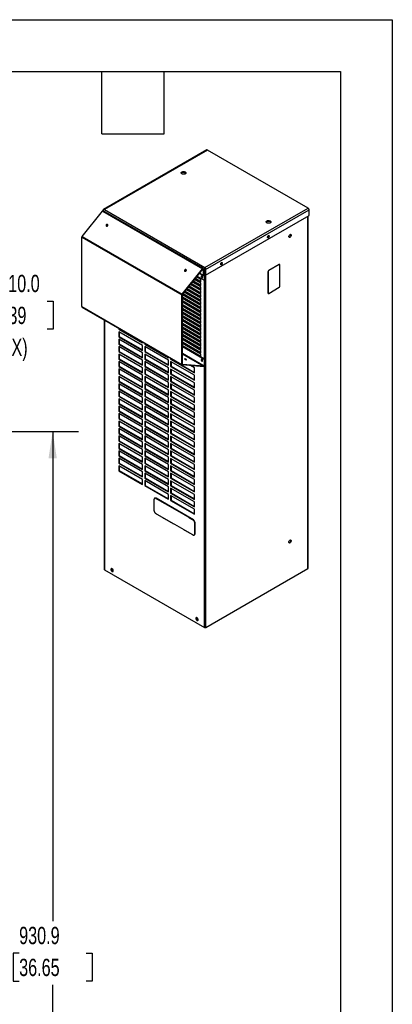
# Model space of a CAD drawing. Header units: millimetres. Extents: x 0 to 1956, y 0 to 1511.
# Tile 4 of 4: x 1637 to 1956, y 666 to 1511. Entities that reach past the tile are written whole.
import ezdxf

# ---------------------------------------------------------------- set-up
doc = ezdxf.new("R2010")
doc.units = ezdxf.units.MM
doc.header["$LTSCALE"] = 7
doc.layers.add('DIMENSIONS', color=140, linetype='Continuous', lineweight=25)
doc.layers.add('TEXT', color=140, linetype='Continuous', lineweight=25)
doc.styles.add('SLDTEXTSTYLE0', font='TXT', dxfattribs={"width": 0.7})
doc.dimstyles.new('SLDDIMSTYLE1', dxfattribs={"dimtxt": 15.106055, "dimasz": 23.114, "dimexe": 0, "dimexo": 0.0625, "dimgap": 3.776514, "dimtad": 0, "dimtih": 1, "dimtoh": 1, "dimdec": 1, "dimrnd": 1e-09, "dimzin": 12, "dimdsep": 46, "dimtxsty": 'SLDTEXTSTYLE0', "dimsah": 1, "dimcen": 0.09, "dimadec": 0, "dimazin": 3, "dimtfac": 1, "dimtdec": 1, "dimtofl": 0, "dimtmove": 0, "dimatfit": 3, "dimfxl": 0, "dimfrac": 2, "dimtolj": 1, "dimtzin": 12, "dimarcsym": 0})
doc.dimstyles.new('SLDDIMSTYLE2', dxfattribs={"dimtxt": 15.106055, "dimasz": 23.114, "dimexe": 0, "dimexo": 0.0625, "dimgap": 3.776514, "dimtad": 0, "dimtih": 1, "dimtoh": 1, "dimdec": 1, "dimrnd": 1e-09, "dimzin": 4, "dimdsep": 46, "dimtxsty": 'SLDTEXTSTYLE0', "dimsah": 1, "dimcen": 0, "dimadec": 0, "dimazin": 1, "dimtfac": 1, "dimtdec": 1, "dimtofl": 0, "dimtmove": 0, "dimatfit": 3, "dimfxl": 0, "dimfrac": 2, "dimtolj": 1, "dimtzin": 12, "dimarcsym": 0})

# ---------------------------------------------------------------- blocks, each defined once
blk = doc.blocks.new('_D_4')
at = {"layer": 'DIMENSIONS'}
for p, q in [((1615.26, 1269.9), (1610.18, 1269.9)), ((1610.18, 1269.9), (1610.18, 1245.89)), ((1660.15, 1269.9), (1665.22, 1269.9)), ((1665.22, 1269.9), (1665.22, 1245.89)), ((1528.5, 1140.99), (1553.85, 1247.96)), ((1553.85, 1247.96), (1598.3, 1247.96)), ((1610.18, 1245.89), (1615.26, 1245.89)), ((1665.22, 1245.89), (1660.15, 1245.89))]:
    blk.add_line(p, q, dxfattribs=at)
blk.add_solid([(1528.5, 1140.99), (1537.29, 1162.66), (1530.37, 1164.3)], dxfattribs=at)
at = {"layer": 'DIMENSIONS', "char_height": 14.817, "attachment_point": 1, "style": 'SLDTEXTSTYLE0'}
for s, insert in [('%%c', (1603.85, 1292.38)), ('10.0', (1626.66, 1292.38)), ('0.39', (1615.26, 1264.99)), ('(10X)', (1609.4, 1237.6))]:
    blk.add_mtext(s, dxfattribs=dict(at, insert=insert))
blk = doc.blocks.new('_D_8')
at = {"layer": 'DIMENSIONS'}
for p, q in [((1553.33, 1158.02), (1686.99, 1158.02)), ((1664.77, 1158.02), (1664.77, 737.8)), ((1636.04, 710.41), (1630.97, 710.41)), ((1630.97, 710.41), (1630.97, 686.4)), ((1693.49, 710.41), (1698.57, 710.41)), ((1698.57, 710.41), (1698.57, 686.4)), ((1630.97, 686.4), (1636.04, 686.4)), ((1698.57, 686.4), (1693.49, 686.4)), ((1664.77, 227.12), (1664.77, 683.02)), ((1553.33, 227.12), (1686.99, 227.12))]:
    blk.add_line(p, q, dxfattribs=at)
for points in [[(1664.77, 1158.02), (1661.21, 1134.91), (1668.32, 1134.91)], [(1664.77, 227.12), (1668.32, 250.24), (1661.21, 250.24)]]:
    blk.add_solid(points, dxfattribs=at)
at = {"layer": 'DIMENSIONS', "char_height": 14.817, "attachment_point": 1, "style": 'SLDTEXTSTYLE0'}
for s, insert in [('930.9', (1636.04, 732.89)), ('36.65', (1636.04, 705.5))]:
    blk.add_mtext(s, dxfattribs=dict(at, insert=insert))

msp = doc.modelspace()

# ---------------------------------------------------------------- linework, layer by layer
at = {"color": 7, "linetype": 'Continuous'}
for p, q in [((0.02, 1511.32), (1955.82, 1511.32)), ((1955.82, 1511.32), (1955.82, 0.02))]:
    msp.add_line(p, q, dxfattribs=at)
for p, q in [((1796.97, 1399.52), (1708.36, 1348.37)), ((1797.56, 1399.46), (1709.12, 1348.41)), ((1883.73, 1349.71), (1797.56, 1399.46)), ((1778.36, 1380.65), (1778.36, 1380.12)), ((1689.99, 1325.39), (1707.39, 1347.03)), ((1707.39, 1347.03), (1793.28, 1297.45)), ((1707.45, 1347.44), (1707.45, 1347.11)), ((1707.45, 1347.44), (1707.7, 1347.3)), ((1793.96, 1297.74), (1708.07, 1347.32)), ((1709.12, 1348.41), (1795.29, 1298.66)), ((1795.29, 1298.66), (1883.73, 1349.71)), ((1795.79, 1297.02), (1884.56, 1348.27)), ((1884.56, 1343.31), (1884.56, 1348.27)), ((1712.06, 1335.34), (1711.89, 1335.57)), ((1712.06, 1335.34), (1712.14, 1335.28)), ((1795.79, 1292.07), (1884.56, 1343.31)), ((1851.15, 1338.63), (1851.15, 1338.09)), ((1883.47, 1040.28), (1883.47, 1342.68)), ((1883.61, 1040.48), (1883.62, 1342.77)), ((1869.15, 1326.41), (1868.81, 1326.6)), ((1689.71, 1324.67), (1775.6, 1275.08)), ((1689.71, 1265.12), (1689.71, 1324.67)), ((1689.99, 1325.39), (1775.88, 1275.81)), ((1849.16, 1324.56), (1848.91, 1324.47)), ((1849.63, 1324.29), (1849.16, 1324.56)), ((1849.79, 1325.79), (1849.51, 1325.95)), ((1808.98, 1301.37), (1808.73, 1301.27)), ((1809.44, 1301.1), (1808.98, 1301.37)), ((1809.61, 1302.6), (1809.33, 1302.76)), ((1858.78, 1301.26), (1849.75, 1296.05)), ((1858.92, 1301.18), (1849.9, 1295.97)), ((1858.78, 1301.26), (1858.92, 1301.18)), ((1859.33, 1301.22), (1859.19, 1301.3)), ((1775.88, 1275.81), (1793.28, 1297.45)), ((1776.05, 1275.57), (1793.45, 1297.21)), ((1779.12, 1295.79), (1778.15, 1296.35)), ((1779.21, 1296.57), (1779.05, 1296.81)), ((1779.21, 1296.57), (1779.29, 1296.52)), ((1790.68, 1293.76), (1793.95, 1291.87)), ((1790.82, 1293.95), (1793.79, 1292.24)), ((1793.45, 1297.21), (1793.28, 1297.45)), ((1793.56, 1297.31), (1793.79, 1297.18)), ((1794.12, 1297.37), (1793.79, 1297.18)), ((1793.79, 1297.18), (1793.79, 1292.24)), ((1794.12, 1297.41), (1795.29, 1296.73)), ((1794.12, 1297.37), (1794.12, 1292.43)), ((1795.29, 1298.31), (1795.29, 1298.66)), ((1795.34, 1297.98), (1795.29, 1298.31)), ((1795.29, 1296.73), (1795.76, 1297)), ((1795.29, 1296.73), (1795.29, 1291.78)), ((1795.35, 1297.95), (1795.35, 1297.94)), ((1795.76, 1297), (1795.76, 1292.05)), ((1795.79, 1292.07), (1795.79, 1297.02)), ((1849.17, 1295.04), (1849.17, 1276.89)), ((1849.17, 1295.04), (1849.31, 1294.96)), ((1849.31, 1294.96), (1849.31, 1276.8)), ((1849.75, 1296.05), (1849.9, 1295.97)), ((1859.5, 1282.68), (1859.51, 1300.84)), ((1783.43, 1284.76), (1791.85, 1279.9)), ((1783.65, 1285.02), (1791.85, 1280.28)), ((1791.85, 1282.03), (1784.61, 1286.22)), ((1785.19, 1286.94), (1791.85, 1283.1)), ((1785.4, 1287.21), (1791.85, 1283.49)), ((1791.85, 1285.24), (1786.37, 1288.4)), ((1786.95, 1289.13), (1791.85, 1286.3)), ((1787.16, 1289.39), (1791.85, 1286.69)), ((1791.85, 1288.44), (1788.12, 1290.59)), ((1788.65, 1291.25), (1794.71, 1287.75)), ((1791.85, 1286.3), (1791.85, 1288.44)), ((1791.85, 1283.1), (1791.85, 1285.24)), ((1793.79, 1292.24), (1794.12, 1292.43)), ((1794.12, 1292.46), (1795.29, 1291.78)), ((1794.12, 1292.43), (1794.35, 1292.29)), ((1794.35, 1292.29), (1794.38, 1292.31)), ((1794.35, 1292.29), (1794.35, 1291.91)), ((1794.35, 1291.91), (1794.48, 1291.99)), ((1794.48, 1291.99), (1794.48, 1292.25)), ((1794.48, 1291.99), (1794.71, 1291.86)), ((1794.94, 1291.99), (1794.71, 1291.86)), ((1794.71, 1291.86), (1794.71, 1287.75)), ((1794.71, 1287.75), (1795.05, 1287.94)), ((1794.99, 1220.17), (1794.99, 1287.91)), ((1795.05, 1291.92), (1795.05, 1287.94)), ((1795.29, 1291.78), (1795.76, 1292.05)), ((1795.79, 1292.07), (1795.76, 1292.08)), ((1796.12, 989.86), (1796.12, 1292.26)), ((1775.88, 1275.81), (1776.05, 1275.57)), ((1776.4, 1276.01), (1791.85, 1267.09)), ((1776.61, 1276.27), (1791.85, 1267.47)), ((1791.85, 1269.22), (1777.57, 1277.47)), ((1778.16, 1278.19), (1791.85, 1270.29)), ((1778.37, 1278.46), (1791.85, 1270.68)), ((1791.85, 1272.43), (1779.33, 1279.65)), ((1779.92, 1280.38), (1791.85, 1273.49)), ((1780.13, 1280.64), (1791.85, 1273.88)), ((1791.85, 1275.63), (1781.09, 1281.84)), ((1781.68, 1282.57), (1791.85, 1276.7)), ((1781.89, 1282.83), (1791.85, 1277.08)), ((1791.85, 1278.83), (1782.85, 1284.03)), ((1791.85, 1279.9), (1791.85, 1282.03)), ((1791.85, 1276.7), (1791.85, 1278.83)), ((1849.17, 1276.89), (1849.31, 1276.8)), ((1849.34, 1276.51), (1849.48, 1276.42)), ((1849.9, 1276.47), (1858.92, 1281.68)), ((1775.93, 1275.27), (1775.6, 1275.08)), ((1775.6, 1215.54), (1775.6, 1275.08)), ((1775.93, 1215.73), (1775.93, 1275.27)), ((1791.85, 1266.02), (1775.93, 1275.21)), ((1775.93, 1273.46), (1791.85, 1264.27)), ((1775.93, 1273.07), (1791.85, 1263.89)), ((1791.85, 1262.82), (1775.93, 1272.01)), ((1775.93, 1270.26), (1791.85, 1261.07)), ((1775.93, 1269.87), (1791.85, 1260.68)), ((1791.85, 1259.62), (1775.93, 1268.8)), ((1791.85, 1273.49), (1791.85, 1275.63)), ((1791.85, 1270.29), (1791.85, 1272.43)), ((1791.85, 1267.09), (1791.85, 1269.22)), ((1689.71, 1265.12), (1775.6, 1215.54)), ((1689.87, 1264.76), (1775.77, 1215.18)), ((1775.93, 1267.05), (1791.85, 1257.86)), ((1775.93, 1266.67), (1791.85, 1257.48)), ((1791.85, 1256.41), (1775.93, 1265.6)), ((1775.93, 1263.85), (1791.85, 1254.66)), ((1775.93, 1263.47), (1791.85, 1254.28)), ((1791.85, 1253.21), (1775.93, 1262.4)), ((1775.93, 1260.65), (1791.85, 1251.46)), ((1775.93, 1260.26), (1791.85, 1251.08)), ((1791.85, 1250.01), (1775.93, 1259.2)), ((1791.85, 1263.89), (1791.85, 1266.02)), ((1791.85, 1260.68), (1791.85, 1262.82)), ((1791.85, 1257.48), (1791.85, 1259.62)), ((1708.97, 1253.73), (1708.97, 1039.7)), ((1709.21, 1253.6), (1709.2, 1039.38)), ((1775.93, 1257.45), (1791.85, 1248.26)), ((1775.93, 1257.06), (1791.85, 1247.87)), ((1791.85, 1246.81), (1775.93, 1255.99)), ((1775.93, 1254.24), (1791.85, 1245.05)), ((1775.93, 1253.86), (1791.85, 1244.67)), ((1791.85, 1243.6), (1775.93, 1252.79)), ((1775.93, 1251.04), (1791.85, 1241.85)), ((1775.93, 1250.66), (1791.85, 1241.47)), ((1791.85, 1254.28), (1791.85, 1256.41)), ((1791.85, 1251.08), (1791.85, 1253.21)), ((1721.49, 1246.51), (1721.49, 1245.69)), ((1721.82, 1245.88), (1721.49, 1245.69)), ((1721.49, 1245.69), (1741.83, 1233.95)), ((1741.83, 1231.83), (1721.49, 1243.57)), ((1721.49, 1243.57), (1721.49, 1239.3)), ((1721.82, 1246.31), (1721.82, 1245.88)), ((1721.82, 1245.88), (1741.83, 1234.33)), ((1721.82, 1243.38), (1721.82, 1239.49)), ((1791.85, 1240.4), (1775.93, 1249.59)), ((1775.93, 1247.84), (1791.85, 1238.65)), ((1775.93, 1247.45), (1791.85, 1238.27)), ((1791.85, 1237.2), (1775.93, 1246.39)), ((1775.93, 1244.64), (1791.85, 1235.45)), ((1775.93, 1244.25), (1791.85, 1235.06)), ((1791.85, 1234), (1775.93, 1243.18)), ((1791.85, 1247.87), (1791.85, 1250.01)), ((1791.85, 1244.67), (1791.85, 1246.81)), ((1791.85, 1241.47), (1791.85, 1243.6)), ((1721.82, 1239.49), (1721.49, 1239.3)), ((1721.49, 1239.3), (1741.83, 1227.56)), ((1741.83, 1225.44), (1721.49, 1237.18)), ((1721.49, 1237.18), (1721.49, 1232.91)), ((1721.82, 1239.49), (1741.83, 1227.94)), ((1721.82, 1236.99), (1721.82, 1233.1)), ((1741.83, 1233.95), (1741.83, 1234.77)), ((1743.68, 1233.7), (1743.68, 1232.88)), ((1775.93, 1241.43), (1791.85, 1232.24)), ((1775.93, 1241.05), (1791.85, 1231.86)), ((1791.85, 1230.79), (1775.93, 1239.98)), ((1775.93, 1238.23), (1791.85, 1229.04)), ((1775.93, 1237.85), (1791.85, 1228.66)), ((1791.85, 1227.59), (1775.93, 1236.78)), ((1775.93, 1235.03), (1791.85, 1225.84)), ((1775.93, 1234.64), (1791.85, 1225.46)), ((1791.85, 1224.39), (1775.93, 1233.58)), ((1791.85, 1238.27), (1791.85, 1240.4)), ((1791.85, 1235.06), (1791.85, 1237.2)), ((1791.85, 1231.86), (1791.85, 1234)), ((1721.82, 1233.1), (1721.49, 1232.91)), ((1721.49, 1232.91), (1741.83, 1221.17)), ((1741.83, 1219.05), (1721.49, 1230.79)), ((1721.49, 1230.79), (1721.49, 1226.52)), ((1721.82, 1226.72), (1721.49, 1226.52)), ((1721.49, 1226.52), (1741.83, 1214.78)), ((1721.82, 1233.1), (1741.83, 1221.56)), ((1721.82, 1230.6), (1721.82, 1226.72)), ((1721.82, 1226.72), (1741.83, 1215.17)), ((1741.83, 1227.56), (1741.83, 1231.83)), ((1741.83, 1221.17), (1741.83, 1225.44)), ((1744.01, 1233.07), (1743.68, 1232.88)), ((1743.68, 1232.88), (1764.02, 1221.14)), ((1764.02, 1219.02), (1743.68, 1230.76)), ((1743.68, 1230.76), (1743.68, 1226.49)), ((1744.01, 1226.68), (1743.68, 1226.49)), ((1743.68, 1226.49), (1764.02, 1214.75)), ((1744.01, 1233.51), (1744.01, 1233.07)), ((1744.01, 1233.07), (1764.02, 1221.52)), ((1744.01, 1230.57), (1744.01, 1226.68)), ((1744.01, 1226.68), (1764.02, 1215.14)), ((1775.93, 1231.83), (1791.85, 1222.64)), ((1775.93, 1231.44), (1791.85, 1222.25)), ((1775.93, 1231.18), (1794.99, 1220.17)), ((1775.93, 1230.79), (1794.71, 1219.95)), ((1775.93, 1225.2), (1794.71, 1214.36)), ((1791.85, 1228.66), (1791.85, 1230.79)), ((1791.85, 1225.46), (1791.85, 1227.59)), ((1741.83, 1212.67), (1721.49, 1224.41)), ((1721.49, 1224.41), (1721.49, 1220.14)), ((1721.82, 1220.33), (1721.49, 1220.14)), ((1721.49, 1220.14), (1741.83, 1208.4)), ((1741.83, 1206.28), (1721.49, 1218.02)), ((1721.49, 1218.02), (1721.49, 1213.75)), ((1721.82, 1224.21), (1721.82, 1220.33)), ((1721.82, 1220.33), (1741.83, 1208.78)), ((1721.82, 1217.83), (1721.82, 1213.94)), ((1741.83, 1214.78), (1741.83, 1219.05)), ((1764.02, 1212.63), (1743.68, 1224.37)), ((1743.68, 1224.37), (1743.68, 1220.1)), ((1744.01, 1220.3), (1743.68, 1220.1)), ((1743.68, 1220.1), (1764.02, 1208.36)), ((1764.01, 1206.25), (1743.68, 1217.99)), ((1743.68, 1217.99), (1743.68, 1213.72)), ((1744.01, 1224.18), (1744.01, 1220.3)), ((1744.01, 1220.3), (1764.02, 1208.75)), ((1744.01, 1217.79), (1744.01, 1213.91)), ((1764.02, 1221.14), (1764.02, 1221.96)), ((1764.02, 1214.75), (1764.02, 1219.02)), ((1765.86, 1220.89), (1765.86, 1220.07)), ((1766.2, 1220.27), (1765.86, 1220.07)), ((1765.86, 1220.07), (1786.2, 1208.33)), ((1786.2, 1206.21), (1765.86, 1217.95)), ((1765.86, 1217.95), (1765.86, 1213.68)), ((1766.2, 1220.7), (1766.2, 1220.27)), ((1766.2, 1220.27), (1786.2, 1208.72)), ((1766.2, 1217.76), (1766.2, 1213.88)), ((1775.93, 1224.57), (1794.37, 1213.93)), ((1779.21, 1219.86), (1779.11, 1219.58)), ((1791.85, 1222.25), (1791.85, 1224.39)), ((1792.68, 1219.78), (1792.06, 1219.43)), ((1795.05, 1220.14), (1794.71, 1219.95)), ((1794.71, 1219.95), (1794.71, 1214.36)), ((1794.99, 1220.17), (1795.05, 1220.14)), ((1795.05, 1220.14), (1795.05, 1214.55)), ((1721.82, 1213.94), (1721.49, 1213.75)), ((1721.49, 1213.75), (1741.83, 1202.01)), ((1741.83, 1199.89), (1721.49, 1211.63)), ((1721.49, 1211.63), (1721.49, 1207.36)), ((1721.82, 1213.94), (1741.83, 1202.39)), ((1721.82, 1211.44), (1721.82, 1207.55)), ((1741.83, 1208.4), (1741.83, 1212.67)), ((1744.01, 1213.91), (1743.68, 1213.72)), ((1743.68, 1213.72), (1764.01, 1201.98)), ((1764.01, 1199.86), (1743.68, 1211.6)), ((1743.68, 1211.6), (1743.68, 1207.33)), ((1744.01, 1213.91), (1764.01, 1202.36)), ((1744.01, 1211.41), (1744.01, 1207.52)), ((1764.02, 1208.36), (1764.02, 1212.63)), ((1766.2, 1213.88), (1765.86, 1213.68)), ((1765.86, 1213.68), (1786.2, 1201.94)), ((1786.2, 1199.83), (1765.86, 1211.57)), ((1765.86, 1211.57), (1765.86, 1207.3)), ((1766.2, 1213.88), (1786.2, 1202.33)), ((1766.2, 1211.37), (1766.2, 1207.49)), ((1775.6, 1215.54), (1775.93, 1215.73)), ((1776.05, 1215.57), (1775.88, 1215.14)), ((1794.2, 1213.5), (1775.88, 1215.14)), ((1775.96, 1215.62), (1776.05, 1215.57)), ((1794.37, 1213.93), (1776.05, 1215.57)), ((1786.2, 1212.6), (1782.89, 1214.51)), ((1786.2, 1208.33), (1786.2, 1212.6)), ((1794.2, 1213.5), (1794.37, 1213.93)), ((1794.71, 1214.36), (1795.05, 1214.55)), ((1794.99, 989.86), (1794.99, 1214.25)), ((1721.82, 1207.55), (1721.49, 1207.36)), ((1721.49, 1207.36), (1741.83, 1195.62)), ((1741.83, 1193.5), (1721.49, 1205.24)), ((1721.49, 1205.24), (1721.49, 1200.97)), ((1721.82, 1201.16), (1721.49, 1200.97)), ((1721.49, 1200.97), (1741.83, 1189.23)), ((1721.82, 1207.55), (1741.83, 1196)), ((1721.82, 1205.05), (1721.82, 1201.16)), ((1721.82, 1201.16), (1741.83, 1189.61)), ((1741.83, 1202.01), (1741.83, 1206.28)), ((1741.83, 1195.62), (1741.83, 1199.89)), ((1744.01, 1207.52), (1743.68, 1207.33)), ((1743.68, 1207.33), (1764.01, 1195.59)), ((1764.01, 1193.47), (1743.68, 1205.21)), ((1743.68, 1205.21), (1743.68, 1200.94)), ((1744.01, 1201.13), (1743.68, 1200.94)), ((1743.68, 1200.94), (1764.01, 1189.2)), ((1744.01, 1207.52), (1764.01, 1195.97)), ((1744.01, 1205.02), (1744.01, 1201.13)), ((1744.01, 1201.13), (1764.01, 1189.58)), ((1764.01, 1201.98), (1764.01, 1206.25)), ((1764.01, 1195.59), (1764.01, 1199.86)), ((1766.2, 1207.49), (1765.86, 1207.3)), ((1765.86, 1207.3), (1786.2, 1195.56)), ((1786.2, 1193.44), (1765.86, 1205.18)), ((1765.86, 1205.18), (1765.86, 1200.91)), ((1766.2, 1201.1), (1765.86, 1200.91)), ((1765.86, 1200.91), (1786.2, 1189.17)), ((1766.2, 1207.49), (1786.2, 1195.94)), ((1766.2, 1204.99), (1766.2, 1201.1)), ((1766.2, 1201.1), (1786.2, 1189.55)), ((1786.2, 1201.94), (1786.2, 1206.21)), ((1786.2, 1195.56), (1786.2, 1199.83)), ((1741.83, 1187.11), (1721.49, 1198.85)), ((1721.49, 1198.85), (1721.49, 1194.58)), ((1721.82, 1194.78), (1721.49, 1194.58)), ((1721.49, 1194.58), (1741.83, 1182.84)), ((1741.83, 1180.72), (1721.49, 1192.46)), ((1721.49, 1192.46), (1721.49, 1188.19)), ((1721.82, 1198.66), (1721.82, 1194.78)), ((1721.82, 1194.78), (1741.83, 1183.23)), ((1721.82, 1192.27), (1721.82, 1188.39)), ((1741.83, 1189.23), (1741.83, 1193.5)), ((1764.01, 1187.08), (1743.68, 1198.82)), ((1743.68, 1198.82), (1743.68, 1194.55)), ((1744.01, 1194.74), (1743.68, 1194.55)), ((1743.68, 1194.55), (1764.01, 1182.81)), ((1764.01, 1180.69), (1743.68, 1192.43)), ((1743.68, 1192.43), (1743.68, 1188.16)), ((1744.01, 1198.63), (1744.01, 1194.74)), ((1744.01, 1194.74), (1764.01, 1183.2)), ((1744.01, 1192.24), (1744.01, 1188.36)), ((1764.01, 1189.2), (1764.01, 1193.47)), ((1786.2, 1187.05), (1765.86, 1198.79)), ((1765.86, 1198.79), (1765.86, 1194.52)), ((1766.2, 1194.71), (1765.86, 1194.52)), ((1765.86, 1194.52), (1786.2, 1182.78)), ((1786.2, 1180.66), (1765.86, 1192.4)), ((1765.86, 1192.4), (1765.86, 1188.13)), ((1766.2, 1198.6), (1766.2, 1194.71)), ((1766.2, 1194.71), (1786.2, 1183.16)), ((1766.2, 1192.21), (1766.2, 1188.32)), ((1786.2, 1189.17), (1786.2, 1193.44)), ((1721.82, 1188.39), (1721.49, 1188.19)), ((1721.49, 1188.19), (1741.83, 1176.45)), ((1741.83, 1174.34), (1721.49, 1186.08)), ((1721.49, 1186.08), (1721.49, 1181.81)), ((1721.82, 1188.39), (1741.83, 1176.84)), ((1721.82, 1185.88), (1721.82, 1182)), ((1741.83, 1182.84), (1741.83, 1187.11)), ((1744.01, 1188.36), (1743.68, 1188.16)), ((1743.68, 1188.16), (1764.01, 1176.42)), ((1764.01, 1174.3), (1743.68, 1186.05)), ((1743.68, 1186.05), (1743.68, 1181.78)), ((1744.01, 1188.36), (1764.01, 1176.81)), ((1744.01, 1185.85), (1744.01, 1181.97)), ((1764.01, 1182.81), (1764.01, 1187.08)), ((1766.2, 1188.32), (1765.86, 1188.13)), ((1765.86, 1188.13), (1786.2, 1176.39)), ((1786.2, 1174.27), (1765.86, 1186.01)), ((1765.86, 1186.01), (1765.86, 1181.74)), ((1766.2, 1188.32), (1786.2, 1176.78)), ((1766.2, 1185.82), (1766.2, 1181.94)), ((1786.2, 1182.78), (1786.2, 1187.05)), ((1721.82, 1182), (1721.49, 1181.81)), ((1721.49, 1181.81), (1741.83, 1170.07)), ((1741.83, 1167.95), (1721.49, 1179.69)), ((1721.49, 1179.69), (1721.49, 1175.42)), ((1721.82, 1175.61), (1721.49, 1175.42)), ((1721.49, 1175.42), (1741.83, 1163.68)), ((1721.82, 1182), (1741.83, 1170.45)), ((1721.82, 1179.5), (1721.82, 1175.61)), ((1721.82, 1175.61), (1741.83, 1164.06)), ((1741.83, 1176.45), (1741.83, 1180.72)), ((1744.01, 1181.97), (1743.68, 1181.78)), ((1743.68, 1181.78), (1764.01, 1170.03)), ((1764.01, 1167.92), (1743.68, 1179.66)), ((1743.68, 1179.66), (1743.68, 1175.39)), ((1744.01, 1175.58), (1743.68, 1175.39)), ((1743.68, 1175.39), (1764.01, 1163.65)), ((1744.01, 1181.97), (1764.01, 1170.42)), ((1744.01, 1179.46), (1744.01, 1175.58)), ((1744.01, 1175.58), (1764.01, 1164.03)), ((1764.01, 1176.42), (1764.01, 1180.69)), ((1766.2, 1181.94), (1765.86, 1181.74)), ((1765.86, 1181.74), (1786.2, 1170)), ((1786.2, 1167.88), (1765.86, 1179.63)), ((1765.86, 1179.63), (1765.86, 1175.36)), ((1766.2, 1175.55), (1765.86, 1175.36)), ((1765.86, 1175.36), (1786.2, 1163.61)), ((1766.2, 1181.94), (1786.2, 1170.39)), ((1766.2, 1179.43), (1766.2, 1175.55)), ((1766.2, 1175.55), (1786.2, 1164)), ((1786.2, 1176.39), (1786.2, 1180.66)), ((1741.83, 1161.56), (1721.49, 1173.3)), ((1721.49, 1173.3), (1721.49, 1169.03)), ((1721.82, 1169.22), (1721.49, 1169.03)), ((1721.49, 1169.03), (1741.83, 1157.29)), ((1741.83, 1155.17), (1721.49, 1166.91)), ((1721.49, 1166.91), (1721.49, 1162.64)), ((1721.82, 1173.11), (1721.82, 1169.22)), ((1721.82, 1169.22), (1741.83, 1157.67)), ((1721.82, 1166.72), (1721.82, 1162.83)), ((1741.83, 1170.07), (1741.83, 1174.34)), ((1741.83, 1163.68), (1741.83, 1167.95)), ((1764.01, 1161.53), (1743.68, 1173.27)), ((1743.68, 1173.27), (1743.68, 1169)), ((1744.01, 1169.19), (1743.68, 1169)), ((1743.68, 1169), (1764.01, 1157.26)), ((1764.01, 1155.14), (1743.68, 1166.88)), ((1743.68, 1166.88), (1743.68, 1162.61)), ((1744.01, 1173.08), (1744.01, 1169.19)), ((1744.01, 1169.19), (1764.01, 1157.64)), ((1744.01, 1166.69), (1744.01, 1162.8)), ((1764.01, 1170.03), (1764.01, 1174.3)), ((1764.01, 1163.65), (1764.01, 1167.92)), ((1786.2, 1161.5), (1765.86, 1173.24)), ((1765.86, 1173.24), (1765.86, 1168.97)), ((1766.2, 1169.16), (1765.86, 1168.97)), ((1765.86, 1168.97), (1786.2, 1157.23)), ((1786.2, 1155.11), (1765.86, 1166.85)), ((1765.86, 1166.85), (1765.86, 1162.58)), ((1766.2, 1173.04), (1766.2, 1169.16)), ((1766.2, 1169.16), (1786.2, 1157.61)), ((1766.2, 1166.66), (1766.2, 1162.77)), ((1786.2, 1170), (1786.2, 1174.27)), ((1786.2, 1163.61), (1786.2, 1167.88)), ((1721.82, 1162.83), (1721.49, 1162.64)), ((1721.49, 1162.64), (1741.83, 1150.9)), ((1741.83, 1148.78), (1721.49, 1160.52)), ((1721.49, 1160.52), (1721.49, 1156.25)), ((1721.82, 1162.83), (1741.83, 1151.29)), ((1721.82, 1160.33), (1721.82, 1156.45)), ((1741.83, 1157.29), (1741.83, 1161.56)), ((1744.01, 1162.8), (1743.68, 1162.61)), ((1743.68, 1162.61), (1764.01, 1150.87)), ((1764.01, 1148.75), (1743.68, 1160.49)), ((1743.68, 1160.49), (1743.68, 1156.22)), ((1744.01, 1162.8), (1764.01, 1151.25)), ((1744.01, 1160.3), (1744.01, 1156.41)), ((1764.01, 1157.26), (1764.01, 1161.53)), ((1766.2, 1162.77), (1765.86, 1162.58)), ((1765.86, 1162.58), (1786.2, 1150.84)), ((1786.2, 1148.72), (1765.86, 1160.46)), ((1765.86, 1160.46), (1765.86, 1156.19)), ((1766.2, 1162.77), (1786.2, 1151.22)), ((1766.2, 1160.27), (1766.2, 1156.38)), ((1786.2, 1157.23), (1786.2, 1161.5)), ((1721.82, 1156.45), (1721.49, 1156.25)), ((1721.49, 1156.25), (1741.83, 1144.51)), ((1741.83, 1142.39), (1721.49, 1154.14)), ((1721.49, 1154.14), (1721.49, 1149.87)), ((1721.82, 1150.06), (1721.49, 1149.87)), ((1721.49, 1149.87), (1741.83, 1138.12)), ((1721.82, 1156.45), (1741.83, 1144.9)), ((1721.82, 1153.94), (1721.82, 1150.06)), ((1721.82, 1150.06), (1741.83, 1138.51)), ((1741.83, 1150.9), (1741.83, 1155.17)), ((1744.01, 1156.41), (1743.68, 1156.22)), ((1743.68, 1156.22), (1764.01, 1144.48)), ((1764.01, 1142.36), (1743.68, 1154.1)), ((1743.68, 1154.1), (1743.68, 1149.83)), ((1744.01, 1150.03), (1743.68, 1149.83)), ((1743.68, 1149.83), (1764.01, 1138.09)), ((1744.01, 1156.41), (1764.01, 1144.87)), ((1744.01, 1153.91), (1744.01, 1150.03)), ((1744.01, 1150.03), (1764.01, 1138.48)), ((1764.01, 1150.87), (1764.01, 1155.14)), ((1766.2, 1156.38), (1765.86, 1156.19)), ((1765.86, 1156.19), (1786.2, 1144.45)), ((1786.2, 1142.33), (1765.86, 1154.07)), ((1765.86, 1154.07), (1765.86, 1149.8)), ((1766.2, 1149.99), (1765.86, 1149.8)), ((1765.86, 1149.8), (1786.2, 1138.06)), ((1766.2, 1156.38), (1786.2, 1144.83)), ((1766.2, 1153.88), (1766.2, 1149.99)), ((1766.2, 1149.99), (1786.2, 1138.45)), ((1786.2, 1150.84), (1786.2, 1155.11)), ((1741.83, 1136.01), (1721.49, 1147.75)), ((1721.49, 1147.75), (1721.49, 1143.48)), ((1721.82, 1143.67), (1721.49, 1143.48)), ((1721.49, 1143.48), (1741.83, 1131.74)), ((1741.83, 1129.62), (1721.49, 1141.36)), ((1721.49, 1141.36), (1721.49, 1137.09)), ((1721.82, 1147.55), (1721.82, 1143.67)), ((1721.82, 1143.67), (1741.83, 1132.12)), ((1721.82, 1141.17), (1721.82, 1137.28)), ((1741.83, 1144.51), (1741.83, 1148.78)), ((1741.83, 1138.12), (1741.83, 1142.39)), ((1764.01, 1135.97), (1743.68, 1147.72)), ((1743.68, 1147.72), (1743.68, 1143.45)), ((1744.01, 1143.64), (1743.68, 1143.45)), ((1743.68, 1143.45), (1764.01, 1131.7)), ((1764.01, 1129.59), (1743.68, 1141.33)), ((1743.68, 1141.33), (1743.68, 1137.06)), ((1744.01, 1147.52), (1744.01, 1143.64)), ((1744.01, 1143.64), (1764.01, 1132.09)), ((1744.01, 1141.14), (1744.01, 1137.25)), ((1764.01, 1144.48), (1764.01, 1148.75)), ((1764.01, 1138.09), (1764.01, 1142.36)), ((1786.2, 1135.94), (1765.86, 1147.68)), ((1765.86, 1147.68), (1765.86, 1143.41)), ((1766.2, 1143.61), (1765.86, 1143.41)), ((1765.86, 1143.41), (1786.2, 1131.67)), ((1786.2, 1129.56), (1765.86, 1141.3)), ((1765.86, 1141.3), (1765.86, 1137.03)), ((1766.2, 1147.49), (1766.2, 1143.61)), ((1766.2, 1143.61), (1786.2, 1132.06)), ((1766.2, 1141.1), (1766.2, 1137.22)), ((1786.2, 1144.45), (1786.2, 1148.72)), ((1786.2, 1138.06), (1786.2, 1142.33)), ((1721.82, 1137.28), (1721.49, 1137.09)), ((1721.49, 1137.09), (1741.83, 1125.35)), ((1741.83, 1123.23), (1721.49, 1134.97)), ((1721.49, 1134.97), (1721.49, 1130.7)), ((1721.82, 1137.28), (1741.83, 1125.73)), ((1721.82, 1134.78), (1721.82, 1130.89)), ((1741.83, 1131.74), (1741.83, 1136.01)), ((1744.01, 1137.25), (1743.68, 1137.06)), ((1743.68, 1137.06), (1764.01, 1125.32)), ((1764.01, 1123.2), (1743.68, 1134.94)), ((1743.68, 1134.94), (1743.68, 1130.67)), ((1744.01, 1137.25), (1764.01, 1125.7)), ((1744.01, 1134.75), (1744.01, 1130.86)), ((1764.01, 1131.7), (1764.01, 1135.97)), ((1766.2, 1137.22), (1765.86, 1137.03)), ((1765.86, 1137.03), (1786.2, 1125.29)), ((1786.2, 1123.17), (1765.86, 1134.91)), ((1765.86, 1134.91), (1765.86, 1130.64)), ((1766.2, 1137.22), (1786.2, 1125.67)), ((1766.2, 1134.72), (1766.2, 1130.83)), ((1786.2, 1131.67), (1786.2, 1135.94)), ((1721.82, 1130.89), (1721.49, 1130.7)), ((1721.49, 1130.7), (1741.83, 1118.96)), ((1741.83, 1116.84), (1721.49, 1128.58)), ((1721.49, 1128.58), (1721.49, 1124.31)), ((1721.82, 1124.5), (1721.49, 1124.31)), ((1721.49, 1124.31), (1741.83, 1112.57)), ((1721.82, 1130.89), (1741.83, 1119.34)), ((1721.82, 1128.39), (1721.82, 1124.5)), ((1721.82, 1124.5), (1741.83, 1112.96)), ((1741.83, 1125.35), (1741.83, 1129.62)), ((1744.01, 1130.86), (1743.68, 1130.67)), ((1743.68, 1130.67), (1764.01, 1118.93)), ((1764.01, 1116.81), (1743.68, 1128.55)), ((1743.68, 1128.55), (1743.68, 1124.28)), ((1744.01, 1124.47), (1743.68, 1124.28)), ((1743.68, 1124.28), (1764.01, 1112.54)), ((1744.01, 1130.86), (1764.01, 1119.31)), ((1744.01, 1128.36), (1744.01, 1124.47)), ((1744.01, 1124.47), (1764.01, 1112.92)), ((1764.01, 1125.32), (1764.01, 1129.59)), ((1766.2, 1130.83), (1765.86, 1130.64)), ((1765.86, 1130.64), (1786.2, 1118.9)), ((1786.2, 1116.78), (1765.86, 1128.52)), ((1765.86, 1128.52), (1765.86, 1124.25)), ((1766.2, 1124.44), (1765.86, 1124.25)), ((1765.86, 1124.25), (1786.2, 1112.51)), ((1766.2, 1130.83), (1786.2, 1119.28)), ((1766.2, 1128.33), (1766.2, 1124.44)), ((1766.2, 1124.44), (1786.2, 1112.89)), ((1786.2, 1125.29), (1786.2, 1129.56)), ((1741.83, 1118.96), (1741.83, 1123.23)), ((1741.83, 1112.57), (1741.83, 1116.84)), ((1764.01, 1110.42), (1743.68, 1122.16)), ((1743.68, 1122.16), (1743.68, 1117.89)), ((1744.01, 1118.08), (1743.68, 1117.89)), ((1743.68, 1117.89), (1764.01, 1106.15)), ((1764.01, 1104.03), (1743.68, 1115.77)), ((1743.68, 1115.77), (1743.68, 1111.5)), ((1744.01, 1121.97), (1744.01, 1118.08)), ((1744.01, 1118.08), (1764.01, 1106.54)), ((1744.01, 1115.58), (1744.01, 1111.7)), ((1764.01, 1118.93), (1764.01, 1123.2)), ((1764.01, 1112.54), (1764.01, 1116.81)), ((1786.2, 1110.39), (1765.86, 1122.13)), ((1765.86, 1122.13), (1765.86, 1117.86)), ((1766.2, 1118.05), (1765.86, 1117.86)), ((1765.86, 1117.86), (1786.2, 1106.12)), ((1786.2, 1104), (1765.86, 1115.74)), ((1765.86, 1115.74), (1765.86, 1111.47)), ((1766.2, 1121.94), (1766.2, 1118.05)), ((1766.2, 1118.05), (1786.2, 1106.5)), ((1766.2, 1115.55), (1766.2, 1111.66)), ((1786.2, 1118.9), (1786.2, 1123.17)), ((1786.2, 1112.51), (1786.2, 1116.78)), ((1744.01, 1111.7), (1743.68, 1111.5)), ((1743.68, 1111.5), (1764.01, 1099.76)), ((1744.01, 1111.7), (1764.01, 1100.15)), ((1764.01, 1106.15), (1764.01, 1110.42)), ((1766.2, 1111.66), (1765.86, 1111.47)), ((1765.86, 1111.47), (1786.2, 1099.73)), ((1786.2, 1097.61), (1765.86, 1109.35)), ((1765.86, 1109.35), (1765.86, 1105.08)), ((1766.2, 1111.66), (1786.2, 1100.12)), ((1766.2, 1109.16), (1766.2, 1105.28)), ((1786.2, 1106.12), (1786.2, 1110.39)), ((1752.31, 1100.75), (1752.02, 1100.58)), ((1753.34, 1100.65), (1753.04, 1100.48)), ((1785.36, 1082.16), (1753.34, 1100.65)), ((1764.01, 1099.76), (1764.01, 1104.03)), ((1766.2, 1105.28), (1765.86, 1105.08)), ((1765.86, 1105.08), (1786.2, 1093.34)), ((1786.2, 1091.23), (1765.86, 1102.97)), ((1765.86, 1102.97), (1765.86, 1098.7)), ((1766.2, 1098.89), (1765.86, 1098.7)), ((1765.86, 1098.7), (1786.2, 1086.96)), ((1766.2, 1105.28), (1786.2, 1093.73)), ((1766.2, 1102.77), (1766.2, 1098.89)), ((1766.2, 1098.89), (1786.2, 1087.34)), ((1786.2, 1099.73), (1786.2, 1104)), ((1786.2, 1093.34), (1786.2, 1097.61)), ((1786.2, 1086.96), (1786.2, 1091.23)), ((1785.36, 1082.16), (1785.07, 1081.99)), ((1786.82, 1079.64), (1786.53, 1079.47)), ((1786.82, 1070.22), (1786.82, 1079.64)), ((1786.1, 1069.11), (1786.39, 1069.28)), ((1786.82, 1070.22), (1786.53, 1070.06)), ((1869.14, 1064.16), (1868.81, 1064.35)), ((1709.2, 1039.38), (1794.99, 989.86)), ((1715.02, 1039.77), (1714.68, 1039.58)), ((1715.06, 1040.07), (1715.71, 1038.4)), ((1715.49, 1040.26), (1716.12, 1038.64)), ((1715.56, 1040.08), (1715.83, 1040.08)), ((1716.1, 1039.84), (1715.65, 1039.84)), ((1796.12, 989.86), (1883.47, 1040.28)), ((1716.12, 1038.64), (1715.71, 1038.4)), ((1715.71, 1038.4), (1716.58, 1037.89)), ((1716.12, 1038.64), (1716.72, 1038.29)), ((1787.81, 997.75), (1787.47, 997.56)), ((1787.85, 998.05), (1788.5, 996.38)), ((1788.28, 998.24), (1788.91, 996.62)), ((1788.91, 996.62), (1788.5, 996.38)), ((1788.5, 996.38), (1789.37, 995.87)), ((1788.91, 996.62), (1789.51, 996.27))]:
    msp.add_line(p, q)
at = {"flags": 128}
for points in [[(1775.45, 1378.97), (1775.1, 1379.24), (1774.89, 1379.56), (1774.85, 1379.9), (1774.98, 1380.23), (1775.26, 1380.53), (1775.67, 1380.76), (1776.19, 1380.93), (1776.76, 1381), (1777.34, 1380.97), (1777.89, 1380.86), (1778.36, 1380.65)], [(1774.9, 1379.54), (1774.98, 1379.69), (1775.26, 1379.99), (1775.67, 1380.23), (1776.19, 1380.39), (1776.76, 1380.46), (1777.34, 1380.44), (1777.89, 1380.32), (1778.36, 1380.12)], [(1778.36, 1380.65), (1778.71, 1380.38), (1778.92, 1380.07), (1778.96, 1379.73), (1778.83, 1379.4), (1778.55, 1379.1), (1778.14, 1378.86), (1777.62, 1378.7), (1777.05, 1378.63), (1776.47, 1378.65), (1775.92, 1378.77), (1775.45, 1378.97)], [(1778.36, 1380.12), (1778.71, 1379.84), (1778.91, 1379.54)], [(1707.39, 1347.03), (1707.52, 1347.18), (1707.67, 1347.28), (1707.81, 1347.34), (1707.95, 1347.36), (1708.07, 1347.32)], [(1711.89, 1335.57), (1711.62, 1335.66), (1711.3, 1335.63), (1711, 1335.49), (1710.75, 1335.27), (1710.6, 1334.99), (1710.56, 1334.7), (1710.64, 1334.44), (1710.83, 1334.26)], [(1710.83, 1334.26), (1711.11, 1334.17), (1711.42, 1334.2), (1711.72, 1334.34), (1711.97, 1334.56), (1712.13, 1334.84), (1712.17, 1335.13), (1712.09, 1335.39), (1711.89, 1335.57)], [(1848.24, 1336.95), (1847.89, 1337.22), (1847.68, 1337.54), (1847.64, 1337.88), (1847.77, 1338.21), (1848.05, 1338.5), (1848.46, 1338.74), (1848.98, 1338.91), (1849.55, 1338.98), (1850.13, 1338.95), (1850.68, 1338.84), (1851.15, 1338.63)], [(1847.69, 1337.52), (1847.77, 1337.67), (1848.05, 1337.97), (1848.46, 1338.21), (1848.98, 1338.37), (1849.55, 1338.44), (1850.13, 1338.42), (1850.68, 1338.3), (1851.15, 1338.09)], [(1851.15, 1338.63), (1851.5, 1338.36), (1851.71, 1338.04), (1851.75, 1337.71), (1851.62, 1337.38), (1851.34, 1337.08), (1850.93, 1336.84), (1850.42, 1336.68), (1849.84, 1336.61), (1849.26, 1336.63), (1848.71, 1336.75), (1848.24, 1336.95)], [(1851.15, 1338.09), (1851.5, 1337.82), (1851.7, 1337.52)], [(1867.11, 1325.24), (1867.17, 1325.67), (1867.35, 1326.13), (1867.62, 1326.55), (1867.95, 1326.88), (1868.31, 1327.08), (1868.64, 1327.14), (1868.91, 1327.03), (1869.09, 1326.78), (1869.15, 1326.41)], [(1868.81, 1326.6), (1868.75, 1326.17), (1868.58, 1325.71), (1868.3, 1325.29), (1867.97, 1324.96), (1867.62, 1324.75), (1867.29, 1324.7), (1867.26, 1324.71)], [(1868.66, 1327.13), (1868.75, 1326.97), (1868.81, 1326.6)], [(1849.63, 1324.29), (1849.34, 1324.19), (1849.09, 1324.24), (1848.93, 1324.43), (1848.87, 1324.73), (1848.93, 1325.09), (1849.09, 1325.47), (1849.34, 1325.8), (1849.63, 1326.03)], [(1849.63, 1326.03), (1849.91, 1326.13), (1850.16, 1326.08), (1850.32, 1325.89), (1850.38, 1325.59), (1850.32, 1325.23), (1850.16, 1324.85), (1849.91, 1324.53), (1849.63, 1324.29)], [(1849.72, 1326.08), (1849.74, 1326.04), (1849.79, 1325.79)], [(1869.15, 1326.41), (1869.09, 1325.97), (1868.91, 1325.52), (1868.64, 1325.1), (1868.31, 1324.77), (1867.95, 1324.56), (1867.62, 1324.51), (1867.35, 1324.62), (1867.17, 1324.87), (1867.11, 1325.24)], [(1809.44, 1301.1), (1809.16, 1301), (1808.91, 1301.05), (1808.75, 1301.23), (1808.69, 1301.53), (1808.75, 1301.9), (1808.91, 1302.27), (1809.16, 1302.6), (1809.44, 1302.83)], [(1809.44, 1302.83), (1809.73, 1302.93), (1809.98, 1302.89), (1810.14, 1302.7), (1810.2, 1302.4), (1810.14, 1302.03), (1809.98, 1301.66), (1809.73, 1301.33), (1809.44, 1301.1)], [(1809.54, 1302.88), (1809.56, 1302.85), (1809.61, 1302.6)], [(1779.05, 1296.81), (1778.77, 1296.89), (1778.46, 1296.86), (1778.16, 1296.73), (1777.91, 1296.5), (1777.75, 1296.22), (1777.71, 1295.93), (1777.8, 1295.67), (1777.99, 1295.49)], [(1777.99, 1295.49), (1778.26, 1295.4), (1778.58, 1295.43), (1778.88, 1295.57), (1779.13, 1295.79), (1779.29, 1296.07), (1779.33, 1296.36), (1779.24, 1296.62), (1779.05, 1296.81)], [(1793.28, 1297.45), (1793.41, 1297.59), (1793.56, 1297.7), (1793.71, 1297.76), (1793.84, 1297.77), (1793.96, 1297.74), (1794.05, 1297.65), (1794.1, 1297.53), (1794.12, 1297.37)], [(1793.45, 1297.21), (1793.5, 1297.27), (1793.56, 1297.31), (1793.62, 1297.34), (1793.67, 1297.34), (1793.72, 1297.33), (1793.76, 1297.29), (1793.78, 1297.24), (1793.79, 1297.18)], [(1792.68, 1291.4), (1792.44, 1291.48), (1792.24, 1291.44), (1792.11, 1291.29), (1792.06, 1291.05), (1792.11, 1290.75), (1792.24, 1290.44), (1792.44, 1290.18), (1792.68, 1289.99), (1792.91, 1289.91), (1793.11, 1289.94), (1793.24, 1290.1), (1793.29, 1290.34), (1793.24, 1290.64), (1793.11, 1290.94), (1792.91, 1291.21), (1792.68, 1291.4)], [(1779.21, 1219.86), (1778.94, 1219.99), (1778.63, 1220.12), (1778.32, 1220.21), (1778.07, 1220.26), (1777.92, 1220.25), (1777.88, 1220.19), (1777.96, 1220.08), (1778.15, 1219.95)], [(1778.15, 1219.95), (1778.43, 1219.81), (1778.74, 1219.69), (1779.05, 1219.59), (1779.3, 1219.55), (1779.45, 1219.56), (1779.49, 1219.62), (1779.41, 1219.72), (1779.21, 1219.86)], [(1793.29, 1218.72), (1793.24, 1219.02), (1793.11, 1219.33), (1792.91, 1219.59), (1792.68, 1219.78), (1792.44, 1219.86), (1792.24, 1219.83), (1792.11, 1219.67), (1792.06, 1219.43)], [(1792.06, 1219.43), (1792.11, 1219.13), (1792.24, 1218.83), (1792.44, 1218.56), (1792.68, 1218.37), (1792.91, 1218.29), (1793.11, 1218.33), (1793.24, 1218.48), (1793.29, 1218.72)], [(1867.11, 1062.98), (1867.17, 1063.42), (1867.35, 1063.87), (1867.62, 1064.29), (1867.95, 1064.63), (1868.3, 1064.83), (1868.64, 1064.88), (1868.91, 1064.78), (1869.08, 1064.52), (1869.14, 1064.16)], [(1868.66, 1064.88), (1868.75, 1064.72), (1868.81, 1064.35)], [(1869.14, 1064.16), (1869.08, 1063.72), (1868.91, 1063.26), (1868.64, 1062.84), (1868.3, 1062.51), (1867.95, 1062.31), (1867.62, 1062.26), (1867.35, 1062.36), (1867.17, 1062.61), (1867.11, 1062.98)], [(1868.81, 1064.35), (1868.75, 1063.91), (1868.57, 1063.45), (1868.3, 1063.04), (1867.97, 1062.7), (1867.62, 1062.5), (1867.28, 1062.45), (1867.26, 1062.45)], [(1716.72, 1038.4), (1716.66, 1038.84), (1716.48, 1039.3), (1716.21, 1039.72), (1715.88, 1040.05), (1715.53, 1040.25), (1715.19, 1040.3), (1714.92, 1040.2), (1714.74, 1039.95), (1714.68, 1039.58)], [(1714.68, 1039.58), (1714.74, 1039.14), (1714.92, 1038.68), (1715.19, 1038.27), (1715.53, 1037.93), (1715.88, 1037.73), (1716.21, 1037.68), (1716.48, 1037.78), (1716.66, 1038.04), (1716.72, 1038.4)], [(1715.02, 1039.77), (1715.08, 1040.14), (1715.17, 1040.3)], [(1716.57, 1037.87), (1716.54, 1037.87), (1716.21, 1037.92), (1715.86, 1038.13), (1715.53, 1038.46), (1715.25, 1038.88), (1715.08, 1039.33), (1715.02, 1039.77)], [(1883.61, 1040.48), (1883.58, 1040.37), (1883.47, 1040.28)], [(1789.51, 996.38), (1789.45, 996.82), (1789.27, 997.28), (1789, 997.69), (1788.67, 998.03), (1788.32, 998.23), (1787.98, 998.28), (1787.71, 998.18), (1787.54, 997.92), (1787.47, 997.56)], [(1787.47, 997.56), (1787.54, 997.12), (1787.71, 996.66), (1787.98, 996.24), (1788.32, 995.91), (1788.67, 995.71), (1789, 995.66), (1789.27, 995.76), (1789.45, 996.01), (1789.51, 996.38)], [(1787.81, 997.75), (1787.87, 998.12), (1787.96, 998.28)], [(1789.36, 995.85), (1789.34, 995.85), (1789, 995.9), (1788.65, 996.1), (1788.32, 996.44), (1788.04, 996.86), (1787.87, 997.31), (1787.81, 997.75)]]:
    msp.add_lwpolyline(points, dxfattribs=at)
for centre, radius, start, end in [((1797.21, 1398.98), 0.594, 54.38258, 114.30689), ((1882.75, 1348.18), 1.82, 2.60484, 57.39444), ((1711.66, 1334.5), 0.927, 64.72532, 191.67549), ((1690.93, 1324.61), 1.22, 140.22762, 177.36026), ((1848.65, 1325.73), 1.13, 281.47714, 3.06556), ((1848.06, 1326.06), 1.4, 306.63457, 353.37081), ((1848.4, 1325.85), 1.49, 300.447, 10.58676), ((1808.47, 1302.54), 1.13, 281.47714, 3.06556), ((1807.88, 1302.87), 1.4, 306.63457, 353.37081), ((1808.22, 1302.65), 1.49, 300.447, 10.58676), ((1859.02, 1300.92), 0.414, 65.69263, 125.61699), ((1859.15, 1300.9), 0.36, 350.78488, 129.2022), ((1778.82, 1295.73), 0.927, 64.72532, 191.67549), ((1850.43, 1294.98), 1.27, 122.60512, 177.39416), ((1850.58, 1294.9), 1.27, 122.60512, 177.39416), ((1794.08, 1291.51), 1.36, 186.03666, 233.95688), ((1794.13, 1292.18), 0.347, 170.78488, 309.2022), ((1794.26, 1292.4), 0.142, 170.78488, 309.2022), ((1794.57, 1291.88), 0.142, 350.78488, 129.2022), ((1776.82, 1275.03), 1.22, 140.22762, 177.36026), ((1849.56, 1276.84), 0.395, 172.74354, 235.94344), ((1849.67, 1276.74), 0.36, 170.78488, 309.2022), ((1858.24, 1282.74), 1.27, 302.60512, 357.39416), ((1776.43, 1275.25), 0.498, 140.22762, 177.36026), ((1690.11, 1265.09), 0.402, 174.52875, 234.15823), ((1794.08, 1219.89), 1.36, 186.03666, 233.95688), ((1775.95, 1215.48), 0.35, 170.74751, 259.45192), ((1776.07, 1215.71), 0.143, 170.74751, 259.45192), ((1794, 1214.53), 1.05, 281.21843, 1.19167), ((1794.29, 1214.35), 0.427, 281.21843, 1.19167), ((1752.73, 1099.81), 1.04, 54.38258, 114.30689), ((1783.66, 1079.49), 3.16, 2.60484, 57.39444), ((1785.81, 1070.11), 1.01, 305.01274, 6.29818), ((1709.37, 1039.74), 0.4, 185.69503, 245.62546), ((1795.55, 990.94), 1.22, 242.60959, 297.38968)]:
    msp.add_arc(centre, radius, start, end)
for points, knots in [([(1709.12, 1348.41), (1708.94, 1348.39), (1708.76, 1348.34), (1708.42, 1348.2), (1708.26, 1348.12), (1707.97, 1347.93), (1707.83, 1347.83), (1707.61, 1347.63), (1707.52, 1347.53), (1707.45, 1347.44)], [0, 0, 0, 0, 0.25, 0.25, 0.5, 0.5, 0.75, 0.75, 1, 1, 1, 1]), ([(1708.04, 1347.97), (1708.06, 1348.02), (1708.12, 1348.2), (1708.35, 1348.39), (1708.71, 1348.51), (1708.98, 1348.44), (1709.12, 1348.41)], [0, 0, 0, 0, 0.109838, 0.406559, 0.703279, 1, 1, 1, 1]), ([(1795.29, 1296.73), (1795.22, 1296.9), (1795.18, 1297.08), (1795.12, 1297.44), (1795.11, 1297.62), (1795.13, 1297.97), (1795.15, 1298.14), (1795.21, 1298.43), (1795.25, 1298.56), (1795.29, 1298.66)], [0, 0, 0, 0, 0.25, 0.25, 0.5, 0.5, 0.75, 0.75, 1, 1, 1, 1]), ([(1795.29, 1298.66), (1795.38, 1298.58), (1795.46, 1298.48), (1795.6, 1298.23), (1795.67, 1298.09), (1795.76, 1297.79), (1795.8, 1297.63), (1795.82, 1297.32), (1795.82, 1297.16), (1795.79, 1297.02)], [0, 0, 0, 0, 0.25, 0.25, 0.5, 0.5, 0.75, 0.75, 1, 1, 1, 1]), ([(1795.29, 1298.12), (1795.32, 1298.08), (1795.34, 1298.03), (1795.35, 1297.95), (1795.35, 1297.94)], [0, 0, 0, 0, 0.917919, 1, 1, 1, 1]), ([(1795.76, 1297), (1795.7, 1297.1), (1795.57, 1297.3), (1795.44, 1297.61), (1795.37, 1297.86), (1795.34, 1297.97), (1795.33, 1298.01)], [0, 0, 0, 0, 0.286174, 0.572348, 0.858523, 1, 1, 1, 1]), ([(1753.04, 1100.48), (1753.02, 1100.49), (1752.98, 1100.52), (1752.92, 1100.55), (1752.86, 1100.58), (1752.79, 1100.6), (1752.73, 1100.62), (1752.67, 1100.64), (1752.61, 1100.66), (1752.55, 1100.67), (1752.45, 1100.68), (1752.31, 1100.68), (1752.16, 1100.65), (1751.99, 1100.58), (1751.83, 1100.44), (1751.72, 1100.27), (1751.66, 1100.12), (1751.63, 1100.01), (1751.61, 1099.9), (1751.59, 1099.77), (1751.59, 1099.68), (1751.59, 1099.64)], [0, 0, 0, 0, 0.027801, 0.055474, 0.083072, 0.110648, 0.138259, 0.165959, 0.193804, 0.221851, 0.250152, 0.334105, 0.41704, 0.500126, 0.625002, 0.749892, 0.800139, 0.849934, 0.899616, 0.949526, 1, 1, 1, 1]), ([(1751.59, 1099.64), (1751.59, 1099.44), (1751.59, 1099.25), (1751.59, 1098.86), (1751.59, 1098.66), (1751.59, 1098.07), (1751.59, 1097.68), (1751.59, 1096.5), (1751.59, 1095.72), (1751.59, 1094.15), (1751.59, 1093.36), (1751.59, 1092.19), (1751.59, 1091.79), (1751.59, 1091.21), (1751.59, 1091.01), (1751.59, 1090.62), (1751.59, 1090.42), (1751.59, 1090.23)], [0, 0, 0, 0, 0.0625, 0.0625, 0.125, 0.125, 0.25, 0.25, 0.5, 0.5, 0.75, 0.75, 0.875, 0.875, 0.9375, 0.9375, 1, 1, 1, 1]), ([(1785.07, 1081.99), (1784.99, 1082.04), (1784.91, 1082.09), (1784.74, 1082.18), (1784.66, 1082.23), (1784.41, 1082.38), (1784.24, 1082.47), (1783.74, 1082.76), (1783.4, 1082.95), (1782.4, 1083.53), (1781.74, 1083.92), (1779.73, 1085.07), (1778.4, 1085.84), (1774.4, 1088.16), (1771.73, 1089.7), (1766.39, 1092.78), (1763.72, 1094.32), (1759.72, 1096.63), (1758.38, 1097.4), (1756.38, 1098.56), (1755.71, 1098.94), (1754.71, 1099.52), (1754.38, 1099.71), (1753.71, 1100.1), (1753.38, 1100.29), (1753.04, 1100.48)], [0, 0, 0, 0, 0.007812, 0.007812, 0.015625, 0.015625, 0.03125, 0.03125, 0.0625, 0.0625, 0.125, 0.125, 0.25, 0.25, 0.5, 0.5, 0.75, 0.75, 0.875, 0.875, 0.9375, 0.9375, 0.96875, 0.96875, 1, 1, 1, 1]), ([(1751.59, 1090.23), (1751.59, 1090.2), (1751.59, 1090.15), (1751.59, 1090.08), (1751.6, 1090), (1751.61, 1089.92), (1751.62, 1089.84), (1751.64, 1089.76), (1751.66, 1089.68), (1751.68, 1089.6), (1751.73, 1089.42), (1751.83, 1089.15), (1752.01, 1088.79), (1752.23, 1088.45), (1752.44, 1088.19), (1752.63, 1088.01), (1752.77, 1087.89), (1752.91, 1087.79), (1753, 1087.73), (1753.05, 1087.71)], [0, 0, 0, 0, 0.027943, 0.055746, 0.083457, 0.111122, 0.138786, 0.16649, 0.194271, 0.222163, 0.250206, 0.374561, 0.50002, 0.624276, 0.749783, 0.817803, 0.881607, 0.94208, 1, 1, 1, 1]), ([(1753.05, 1087.71), (1753.13, 1087.66), (1753.21, 1087.61), (1753.38, 1087.51), (1753.46, 1087.46), (1753.71, 1087.31), (1753.88, 1087.22), (1754.38, 1086.93), (1754.71, 1086.74), (1755.38, 1086.36), (1755.72, 1086.16), (1756.38, 1085.78), (1756.72, 1085.59), (1757.38, 1085.2), (1757.72, 1085.01), (1758.38, 1084.62), (1758.72, 1084.43), (1759.72, 1083.85), (1760.38, 1083.47), (1762.39, 1082.31), (1763.72, 1081.54), (1766.39, 1080), (1767.72, 1079.23), (1771.73, 1076.92), (1774.4, 1075.38), (1778.4, 1073.07), (1779.73, 1072.3), (1781.74, 1071.14), (1782.4, 1070.76), (1783.4, 1070.18), (1783.74, 1069.99), (1784.24, 1069.7), (1784.4, 1069.6), (1784.65, 1069.45), (1784.74, 1069.41), (1784.91, 1069.31), (1784.99, 1069.26), (1785.07, 1069.22)], [0, 0, 0, 0, 0.007813, 0.007813, 0.015625, 0.015625, 0.03125, 0.03125, 0.0625, 0.0625, 0.09375, 0.09375, 0.125, 0.125, 0.15625, 0.15625, 0.1875, 0.1875, 0.25, 0.25, 0.375, 0.375, 0.5, 0.5, 0.75, 0.75, 0.875, 0.875, 0.9375, 0.9375, 0.96875, 0.96875, 0.984375, 0.984375, 0.992188, 0.992188, 1, 1, 1, 1]), ([(1786.53, 1079.47), (1786.53, 1079.5), (1786.53, 1079.54), (1786.52, 1079.62), (1786.52, 1079.7), (1786.51, 1079.78), (1786.49, 1079.85), (1786.48, 1079.93), (1786.46, 1080.01), (1786.44, 1080.1), (1786.39, 1080.27), (1786.29, 1080.55), (1786.11, 1080.91), (1785.89, 1081.25), (1785.68, 1081.49), (1785.52, 1081.65), (1785.41, 1081.75), (1785.3, 1081.84), (1785.19, 1081.92), (1785.11, 1081.97), (1785.07, 1081.99)], [0, 0, 0, 0, 0.02803, 0.055886, 0.083616, 0.111271, 0.138902, 0.166559, 0.194295, 0.222158, 0.2502, 0.375075, 0.500022, 0.624757, 0.749849, 0.800687, 0.85079, 0.900493, 0.950125, 1, 1, 1, 1]), ([(1786.53, 1070.06), (1786.53, 1070.25), (1786.53, 1070.45), (1786.53, 1070.84), (1786.53, 1071.04), (1786.53, 1071.62), (1786.53, 1072.02), (1786.53, 1073.19), (1786.53, 1074.76), (1786.53, 1076.33), (1786.53, 1077.51), (1786.53, 1077.9), (1786.53, 1078.49), (1786.53, 1078.69), (1786.53, 1079.08), (1786.53, 1079.27), (1786.53, 1079.47)], [0, 0, 0, 0, 0.0625, 0.0625, 0.125, 0.125, 0.25, 0.25, 0.5, 0.75, 0.75, 0.875, 0.875, 0.9375, 0.9375, 1, 1, 1, 1]), ([(1785.07, 1069.22), (1785.09, 1069.2), (1785.14, 1069.18), (1785.2, 1069.15), (1785.26, 1069.12), (1785.32, 1069.1), (1785.39, 1069.07), (1785.45, 1069.06), (1785.51, 1069.04), (1785.57, 1069.03), (1785.7, 1069.01), (1785.89, 1069.02), (1786.11, 1069.1), (1786.29, 1069.25), (1786.4, 1069.42), (1786.46, 1069.58), (1786.49, 1069.69), (1786.51, 1069.8), (1786.53, 1069.93), (1786.53, 1070.01), (1786.53, 1070.06)], [0, 0, 0, 0, 0.027591, 0.055108, 0.082602, 0.110124, 0.137731, 0.165482, 0.193435, 0.221649, 0.250183, 0.375291, 0.500018, 0.624796, 0.749843, 0.800121, 0.849985, 0.89973, 0.949643, 1, 1, 1, 1])]:
    msp.add_open_spline(points, degree=3, knots=knots)
at = {"layer": 'TEXT'}
for p, q in [((44.45, 1466.85), (1911.35, 1466.85)), ((1706.88, 1413.51), (1706.88, 1466.85)), ((1760.22, 1413.51), (1760.22, 1466.85)), ((1911.35, 1466.85), (1911.35, 44.45)), ((1706.88, 1413.51), (1760.22, 1413.51))]:
    msp.add_line(p, q, dxfattribs=at)

# ---------------------------------------------------------------- dimensions: what is measured, and where the dimension line sits
at = {"layer": 'DIMENSIONS'}
dim = msp.add_diameter_dim_2p(p1=(1526.19, 1131.26), p2=(1528.5, 1140.99), text='<>\\P(10X)', dimstyle='SLDDIMSTYLE2', dxfattribs=at)
dim.commit()
dim.dimension.update_dxf_attribs({"geometry": '_D_4', "text_midpoint": (1637.7, 1255.77), "dimtype": 163})
dim = msp.add_linear_dim(base=(1664.77, 1158.02), p1=(1544.44, 227.12), p2=(1544.44, 1158.02), angle=90, dimstyle='SLDDIMSTYLE1', dxfattribs=at)
dim.commit()
dim.dimension.update_dxf_attribs({"geometry": '_D_8', "text_midpoint": (1664.77, 710.41), "dimtype": 160})

doc.saveas('drawing.dxf')
